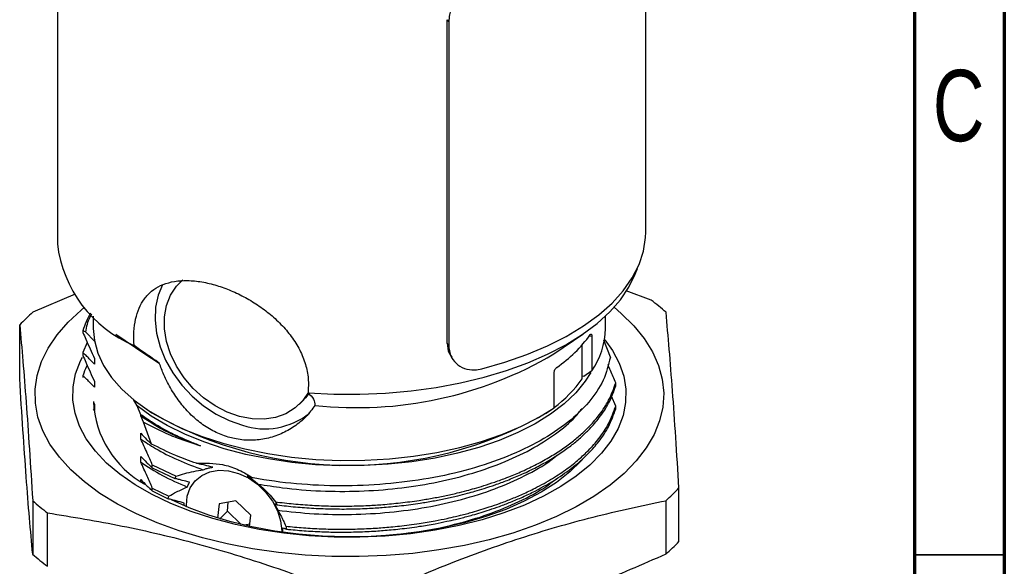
# Paper-space layout 'Mounting Plate ' of a CAD drawing. Header units: millimetres. Extents: x 15 to 415, y 5 to 292.
# Tile 26 of 33: x 360 to 415, y 98 to 128. Entities that reach past the tile are written whole.
import ezdxf

# ---------------------------------------------------------------- set-up
doc = ezdxf.new("R2010")
doc.units = ezdxf.units.MM
doc.styles.add('SLDTEXTSTYLE0', font='TXT', dxfattribs={"width": 0.75})

psp = doc.layouts.new('Mounting Plate ')

# ---------------------------------------------------------------- linework, layer by layer
at = {"color": 7, "linetype": 'Continuous', "lineweight": 70}
for p, q in [((415, 292), (415, 5)), ((410, 287), (410, 10))]:
    psp.add_line(p, q, dxfattribs=at)
at = {"color": 7, "linetype": 'Continuous', "lineweight": 25}
for p, q in [((395.045, 116.439), (395.045, 136.724)), ((362.295, 131.985), (362.295, 115.796)), ((383.992, 128.268), (384.075, 128.147)), ((383.992, 110.268), (383.992, 128.268)), ((384.075, 128.147), (384.075, 110.147)), ((369.196, 113.737), (369.118, 113.661)), ((363.288, 112.991), (360.923, 111.991)), ((395.341, 112.665), (393.945, 113.178)), ((360.197, 108.305), (360.197, 111.281)), ((364.295, 111.773), (364.295, 111.081)), ((392.795, 111.081), (392.795, 111.773)), ((363.716, 110.959), (363.716, 110.867)), ((363.859, 110.896), (363.716, 110.959)), ((364.358, 110.389), (363.859, 110.896)), ((365.555, 110.767), (367.154, 109.672)), ((389.936, 109.672), (391.534, 110.767)), ((363.96, 110.304), (363.716, 109.742)), ((384.075, 110.147), (383.992, 110.268)), ((391.51, 108.294), (391.51, 110.178)), ((392.04, 110.653), (392.04, 108.724)), ((393.072, 109.493), (392.707, 110.442)), ((363.716, 109.742), (363.716, 109.581)), ((367.154, 109.672), (367.967, 109.164)), ((364.358, 109.424), (364.358, 109.103)), ((384.23, 109.477), (384.314, 109.355)), ((389.94, 106.674), (389.94, 108.603)), ((392.04, 108.724), (391.592, 108.417)), ((363.716, 108.456), (363.716, 108.368)), ((364.358, 108.139), (364.358, 107.817)), ((391.592, 108.417), (391.51, 108.44)), ((393.374, 107.897), (393.374, 108.057)), ((364.3, 106.979), (364.358, 106.853)), ((366.742, 106.774), (366.522, 107.142)), ((375.754, 106.863), (375.912, 107.017)), ((393.374, 106.772), (393.141, 107.329)), ((364.358, 106.531), (364.3, 106.593)), ((364.358, 106.853), (364.358, 106.531)), ((366.936, 106.29), (366.742, 106.774)), ((367.154, 106.671), (367.554, 106.398)), ((389.492, 106.367), (389.94, 106.674)), ((393.374, 106.611), (393.374, 106.772)), ((366.936, 106.22), (366.936, 106.29)), ((367.093, 105.881), (366.936, 106.22)), ((367.533, 104.659), (367.093, 105.881)), ((366.936, 104.934), (366.936, 105.256)), ((366.936, 103.649), (366.936, 103.97)), ((367.578, 103.492), (368.914, 102.866)), ((367.578, 103.331), (367.578, 103.492)), ((367.578, 103.331), (368.833, 102.739)), ((366.936, 102.584), (366.936, 102.684)), ((368.833, 102.739), (368.914, 102.866)), ((367.578, 102.046), (367.578, 102.206)), ((367.578, 102.206), (368.49, 101.762)), ((367.578, 102.046), (368.468, 101.612)), ((396.893, 99.238), (396.893, 102.215)), ((360.919, 101.51), (360.919, 98.533)), ((368.468, 101.612), (368.49, 101.762)), ((372.225, 101.491), (371.296, 101.333)), ((371.759, 100.92), (371.809, 101.42)), ((373.057, 100.691), (372.225, 101.491)), ((374.429, 101.444), (374.535, 101.269)), ((396.166, 101.506), (396.166, 98.529)), ((369.345, 101.263), (369.347, 101.375)), ((371.296, 101.333), (371.215, 100.539)), ((371.759, 100.92), (371.332, 100.504)), ((372.528, 100.181), (371.759, 100.92)), ((361.748, 97.854), (361.748, 100.831)), ((372.994, 100.074), (373.057, 100.691)), ((373.006, 100.191), (372.703, 100.139)), ((375.009, 100.088), (375.043, 99.923))]:
    psp.add_line(p, q, dxfattribs=at)
at = {"color": 8, "linetype": 'Continuous', "lineweight": 25}
psp.add_line((391.916, 110.686), (392.04, 110.653), dxfattribs=at)
at = {"color": 7, "linetype": 'Continuous', "lineweight": 35}
psp.add_line((410, 98.5), (415, 98.5), dxfattribs=at)
at = {"color": 7, "linetype": 'Continuous', "lineweight": 25, "flags": 128}
for points in [[(385.919, 108.836), (387.208, 109.206), (388.427, 109.633), (389.567, 110.115), (390.62, 110.647), (391.576, 111.226), (392.427, 111.846), (393.168, 112.503), (393.792, 113.191), (394.294, 113.905), (394.671, 114.639), (394.918, 115.388), (395.035, 116.145), (395.045, 116.439)], [(376.249, 107.51), (377.685, 107.438), (379.128, 107.432), (380.566, 107.491), (381.988, 107.616), (383.383, 107.806), (384.74, 108.059), (386.048, 108.372), (387.297, 108.744), (388.477, 109.172), (389.579, 109.652), (390.594, 110.18), (391.513, 110.753), (392.331, 111.365), (393.039, 112.012), (393.634, 112.689), (394.11, 113.391), (394.462, 114.111), (394.576, 114.428)], [(368.139, 113.52), (367.904, 112.941), (367.762, 112.271), (367.734, 111.557), (367.819, 110.817), (368.016, 110.067), (368.321, 109.326), (368.726, 108.61), (369.221, 107.937), (369.796, 107.321), (370.436, 106.778), (371.127, 106.321), (371.852, 105.959), (372.594, 105.702)], [(376.263, 107.542), (375.953, 107.079), (375.527, 106.664), (375.016, 106.347), (374.435, 106.138), (373.8, 106.04), (373.127, 106.058), (372.436, 106.19), (371.744, 106.434), (371.072, 106.782), (370.436, 107.224), (369.855, 107.75), (369.345, 108.344), (368.919, 108.991), (368.589, 109.672), (368.363, 110.369), (368.249, 111.063), (368.249, 111.736), (368.363, 112.368), (368.589, 112.943), (368.919, 113.445), (369.269, 113.798)], [(370.378, 99.431), (369.077, 99.822), (367.847, 100.27), (366.696, 100.77), (365.633, 101.319), (364.665, 101.913), (363.8, 102.548), (363.045, 103.219), (362.404, 103.92), (361.882, 104.648), (361.484, 105.396), (361.212, 106.159), (361.069, 106.931), (361.055, 107.706), (361.17, 108.479), (361.414, 109.245), (361.785, 109.996), (362.28, 110.729), (362.895, 111.437), (363.627, 112.114), (363.811, 112.266)], [(393.279, 112.266), (393.681, 111.926), (394.38, 111.239), (394.962, 110.524), (395.422, 109.786), (395.757, 109.03), (395.965, 108.261), (396.044, 107.487), (395.993, 106.712), (395.813, 105.942), (395.506, 105.183), (395.072, 104.44), (394.517, 103.719), (393.843, 103.026), (393.056, 102.365), (392.161, 101.741), (391.166, 101.159), (390.077, 100.623), (388.902, 100.138), (387.652, 99.706), (386.333, 99.331), (384.957, 99.016), (383.534, 98.763), (382.073, 98.575), (380.587, 98.451), (379.085, 98.394), (377.579, 98.403), (376.081, 98.479), (374.601, 98.621), (373.149, 98.828), (371.738, 99.099), (370.378, 99.431)], [(364.295, 111.081), (364.355, 110.409), (364.546, 109.709), (364.867, 109.023), (365.314, 108.356), (365.884, 107.714), (366.57, 107.103), (367.368, 106.529), (368.269, 105.997), (369.265, 105.512), (370.347, 105.078), (371.505, 104.7), (372.728, 104.381), (374.005, 104.125), (375.323, 103.932), (376.672, 103.806), (378.038, 103.747), (379.408, 103.756), (380.771, 103.832), (382.113, 103.976), (383.422, 104.185), (384.686, 104.459), (385.893, 104.793), (387.032, 105.186), (388.093, 105.633), (389.065, 106.131), (389.94, 106.674)], [(392.76, 110.454), (393.186, 109.862), (393.564, 109.156), (393.814, 108.434), (393.934, 107.704), (393.922, 106.972), (393.779, 106.243), (393.507, 105.524), (393.106, 104.821), (392.581, 104.14), (391.937, 103.487), (391.178, 102.867), (390.312, 102.286), (389.345, 101.749), (388.286, 101.259), (387.144, 100.823), (385.929, 100.442), (384.65, 100.121), (383.32, 99.862), (381.948, 99.667), (380.548, 99.538), (379.131, 99.477), (377.708, 99.483), (376.293, 99.556), (374.897, 99.697), (373.532, 99.903), (372.21, 100.173), (370.942, 100.505), (369.738, 100.896), (368.61, 101.342), (367.567, 101.84), (366.617, 102.385), (365.769, 102.974), (365.03, 103.6), (364.407, 104.258), (363.904, 104.943), (363.526, 105.65), (363.276, 106.371), (363.156, 107.101), (363.168, 107.833), (363.31, 108.562), (363.583, 109.281), (363.693, 109.5)], [(391.99, 108.643), (391.676, 108.152), (391.147, 107.512), (390.501, 106.901), (389.743, 106.325), (388.881, 105.79), (387.924, 105.299), (386.878, 104.859), (385.756, 104.472), (384.566, 104.143), (383.32, 103.875), (382.03, 103.669), (380.707, 103.529), (379.365, 103.455), (378.014, 103.447), (376.669, 103.507), (375.341, 103.634), (374.043, 103.825), (372.786, 104.08), (371.584, 104.397), (370.446, 104.771), (369.383, 105.201), (368.406, 105.681), (367.523, 106.207), (366.742, 106.774)], [(376.29, 107.476), (376.111, 107.234), (375.912, 107.017)], [(391.593, 103.884), (391.45, 103.721), (390.817, 103.103), (390.073, 102.519), (389.225, 101.975), (388.279, 101.474), (387.246, 101.021), (386.134, 100.622), (384.953, 100.278), (383.714, 99.994), (382.429, 99.772), (381.108, 99.614), (379.764, 99.521), (378.409, 99.495), (377.055, 99.534), (375.714, 99.64), (374.4, 99.812), (373.122, 100.046), (371.894, 100.342), (370.727, 100.697), (369.629, 101.108), (368.641, 101.557)], [(369.476, 101.172), (369.475, 101.23), (369.527, 101.75), (369.694, 102.218), (369.967, 102.612), (370.334, 102.915), (370.78, 103.114), (371.285, 103.2), (371.826, 103.169), (372.381, 103.023), (372.924, 102.769), (373.433, 102.416), (373.885, 101.982), (374.26, 101.484), (374.542, 100.944), (374.718, 100.386), (374.781, 99.835), (374.78, 99.755)]]:
    psp.add_lwpolyline(points, dxfattribs=at)
at = {"color": 7, "linetype": 'Continuous', "lineweight": 25}
for centre, radius, start, end in [((369.272, 116.626), 7.027, 186.7833, 247.3004), ((387.605, 102.368), 12.88, 48.3153, 53.0841), ((368.207, 103.802), 10.959, 131.6495, 136.9605), ((368.33, 109.571), 4.819, 150.6543, 163.2541), ((385.738, 115.248), 7.679, 304.5252, 324.0848), ((388.563, 111.137), 4.232, 325.2339, 359.2452), ((378.974, 128.268), 21.587, 263.7736, 300.5176), ((385.762, 112.347), 7.033, 306.4409, 324.8085), ((369.868, 107.292), 5.575, 182.7486, 240.9944), ((378.549, 125.604), 22.131, 240.2091, 299.633), ((373.84, 109.466), 3.965, 251.6916, 308.7274), ((388.883, 109.694), 10.959, 311.6495, 316.9605), ((369.484, 111.128), 12.88, 228.3153, 233.0841), ((388.883, 106.718), 10.959, 311.6495, 316.9605), ((369.484, 108.152), 12.88, 228.3153, 233.0841)]:
    psp.add_arc(centre, radius, start, end, dxfattribs=at)
for points, knots in [([(385.919, 130.266), (385.717, 130.197), (385.312, 130.058), (384.76, 129.645), (384.337, 129.128), (384.109, 128.603), (384.085, 128.278), (384.075, 128.147)], [0, 0, 0, 0, 0.21425, 0.428545, 0.642023, 0.855859, 1, 1, 1, 1]), ([(366.561, 110.143), (366.551, 110.402), (366.533, 110.92), (366.634, 111.618), (366.83, 112.232), (367.127, 112.756), (367.526, 113.177), (368.03, 113.495), (368.636, 113.696), (369.34, 113.776), (370.121, 113.727), (370.939, 113.56), (371.764, 113.285), (372.57, 112.922), (373.348, 112.471), (374.085, 111.939), (374.754, 111.328), (375.339, 110.642), (375.805, 109.893), (376.124, 109.104), (376.289, 108.299), (376.262, 107.773), (376.249, 107.51)], [0, 0, 0, 0, 0.048238, 0.096481, 0.144649, 0.19283, 0.242475, 0.292123, 0.343907, 0.395678, 0.447843, 0.499999, 0.548852, 0.597712, 0.646488, 0.695275, 0.745632, 0.795988, 0.84785, 0.899697, 0.949851, 1, 1, 1, 1]), ([(364.195, 111.889), (364.163, 111.832), (363.978, 111.508), (363.913, 111.173), (363.859, 110.896)], [0, 0, 0, 0, 0.175628, 1, 1, 1, 1]), ([(396.893, 102.215), (396.833, 103.167), (396.714, 105.076), (396.534, 107.655), (396.352, 109.983), (396.231, 111.318), (396.171, 111.987)], [0, 0, 0, 0, 0.247489, 0.495868, 0.747399, 1, 1, 1, 1]), ([(360.197, 111.281), (360.256, 110.627), (360.375, 109.315), (360.556, 107.01), (360.737, 104.421), (360.858, 102.481), (360.919, 101.51)], [0, 0, 0, 0, 0.247489, 0.495868, 0.747399, 1, 1, 1, 1]), ([(363.716, 110.867), (363.769, 110.742), (363.902, 110.432), (364.116, 109.947), (364.277, 109.599), (364.358, 109.424)], [0, 0, 0, 0, 0.249805, 0.624759, 1, 1, 1, 1]), ([(391.956, 110.744), (391.966, 110.755), (391.985, 110.778), (392.01, 110.778), (392.029, 110.751), (392.038, 110.705), (392.039, 110.667), (392.04, 110.653)], [0, 0, 0, 0, 0.217595, 0.435213, 0.652042, 0.866605, 1, 1, 1, 1]), ([(383.992, 110.268), (384.005, 110.074), (384.025, 109.781), (384.195, 109.566), (384.253, 109.494)], [0, 0, 0, 0, 0.6628856, 1, 1, 1, 1]), ([(364.358, 109.103), (364.262, 109.206), (364.106, 109.373), (363.892, 109.581), (363.775, 109.688), (363.716, 109.742)], [0, 0, 0, 0, 0.446455, 0.723182, 1, 1, 1, 1]), ([(367.967, 109.164), (367.698, 109.346), (367.153, 109.717), (366.76, 110), (366.561, 110.143)], [0, 0, 0, 0, 0.4935331, 1, 1, 1, 1]), ([(384.075, 110.147), (384.096, 109.958), (384.138, 109.58), (384.462, 109.127), (384.932, 108.837), (385.449, 108.748), (385.784, 108.811), (385.919, 108.836)], [0, 0, 0, 0, 0.21435, 0.428703, 0.642915, 0.85658, 1, 1, 1, 1]), ([(363.716, 109.581), (363.769, 109.457), (363.902, 109.146), (364.116, 108.662), (364.277, 108.313), (364.358, 108.139)], [0, 0, 0, 0, 0.2498053, 0.6247591, 1, 1, 1, 1]), ([(376.632, 106.809), (376.47, 106.59), (376.141, 106.147), (375.493, 105.615), (374.753, 105.201), (373.951, 104.94), (373.102, 104.839), (372.412, 104.896), (371.75, 105.047), (371.118, 105.281), (370.395, 105.707), (369.731, 106.26), (369.142, 106.918), (368.63, 107.675), (368.236, 108.436), (368.048, 108.945), (367.967, 109.164)], [0, 0, 0, 0, 0.077148, 0.156553, 0.233691, 0.313105, 0.389219, 0.467836, 0.499973, 0.57175, 0.645698, 0.717452, 0.791138, 0.865806, 0.942471, 1, 1, 1, 1]), ([(393.072, 109.493), (392.967, 109.061), (392.759, 108.202), (391.923, 106.976), (390.747, 105.837), (389.21, 104.817), (387.373, 103.937), (385.275, 103.23), (382.982, 102.71), (380.558, 102.4), (378.069, 102.295), (375.582, 102.41), (373.96, 102.629), (373.172, 102.774), (373.162, 102.776)], [0, 0, 0, 0, 0.0911803, 0.1813257, 0.2714757, 0.361837, 0.4521983, 0.5430835, 0.6339688, 0.7248265, 0.8156846, 0.9072927, 0.9989009, 1, 1, 1, 1]), ([(393.374, 108.057), (393.279, 108.287), (393.136, 108.634), (392.991, 108.967), (392.942, 109.08)], [0, 0, 0, 0, 0.662714, 1, 1, 1, 1]), ([(363.948, 109.045), (363.934, 109.019), (363.837, 108.833), (363.771, 108.635), (363.718, 108.464), (363.716, 108.456)], [0, 0, 0, 0, 0.136674, 0.957461, 1, 1, 1, 1]), ([(389.94, 108.603), (389.941, 108.628), (389.945, 108.678), (389.97, 108.759), (390.008, 108.834), (390.05, 108.89), (390.078, 108.913), (390.09, 108.922)], [0, 0, 0, 0, 0.211566, 0.423088, 0.635872, 0.85113, 1, 1, 1, 1]), ([(360.919, 98.533), (360.86, 99.188), (360.741, 100.499), (360.56, 102.804), (360.378, 105.393), (360.257, 107.333), (360.197, 108.305)], [0, 0, 0, 0, 0.247489, 0.495868, 0.747399, 1, 1, 1, 1]), ([(364.358, 107.817), (364.262, 107.92), (364.106, 108.087), (363.892, 108.295), (363.775, 108.402), (363.716, 108.456)], [0, 0, 0, 0, 0.446455, 0.723182, 1, 1, 1, 1]), ([(374.429, 101.444), (374.765, 101.403), (375.439, 101.321), (376.47, 101.245), (377.509, 101.203), (378.554, 101.199), (379.521, 101.231), (380.466, 101.291), (381.415, 101.382), (382.209, 101.487), (382.794, 101.58), (383.149, 101.641), (383.503, 101.707), (383.853, 101.778), (384.2, 101.853), (384.612, 101.948), (385.049, 102.058), (385.545, 102.195), (386.064, 102.35), (386.671, 102.55), (387.355, 102.801), (388.104, 103.111), (388.884, 103.48), (389.643, 103.894), (390.336, 104.33), (390.945, 104.773), (391.474, 105.216), (391.993, 105.719), (392.52, 106.337), (393.044, 107.133), (393.258, 107.733), (393.374, 108.057)], [0, 0, 0, 0, 0.0410259, 0.0820519, 0.123078, 0.1641041, 0.2051303, 0.2370703, 0.2759613, 0.3182804, 0.3329133, 0.3475462, 0.3621792, 0.3768121, 0.391445, 0.4060778, 0.4295346, 0.4481849, 0.4714489, 0.4993264, 0.531817, 0.5689201, 0.6106352, 0.6543864, 0.6964899, 0.7369456, 0.7757534, 0.8129133, 0.8642278, 0.9265918, 1, 1, 1, 1]), ([(374.535, 101.269), (374.871, 101.23), (375.541, 101.151), (376.566, 101.079), (377.599, 101.041), (378.637, 101.04), (379.598, 101.074), (380.537, 101.136), (381.478, 101.228), (382.264, 101.334), (382.844, 101.427), (383.197, 101.489), (383.548, 101.555), (383.895, 101.626), (384.239, 101.701), (384.648, 101.796), (385.082, 101.906), (385.574, 102.042), (386.089, 102.197), (386.691, 102.396), (387.37, 102.646), (388.113, 102.954), (388.891, 103.323), (389.648, 103.737), (390.34, 104.173), (390.945, 104.612), (391.467, 105.05), (391.984, 105.549), (392.513, 106.168), (393.042, 106.968), (393.257, 107.571), (393.374, 107.897)], [0, 0, 0, 0, 0.0409287, 0.0818575, 0.1227864, 0.1637153, 0.2046442, 0.2365764, 0.2753348, 0.3174654, 0.3320646, 0.3466638, 0.361263, 0.3758622, 0.3904614, 0.4050606, 0.4284586, 0.4470646, 0.4702744, 0.4980878, 0.5305043, 0.5675234, 0.6091447, 0.6532791, 0.695527, 0.7358882, 0.7743627, 0.8109503, 0.8629787, 0.9259971, 1, 1, 1, 1]), ([(376.249, 107.51), (376.366, 107.392), (376.603, 107.151), (376.622, 106.924), (376.632, 106.809)], [0, 0, 0, 0, 0.494307, 1, 1, 1, 1]), ([(373.473, 102.432), (373.922, 102.359), (375.048, 102.173), (376.938, 102.022), (379.091, 102.011), (381.213, 102.168), (383.263, 102.481), (385.212, 102.95), (387.029, 103.571), (388.663, 104.33), (390.038, 105.204), (390.994, 105.98), (391.378, 106.48), (391.498, 106.636)], [0, 0, 0, 0, 0.066031, 0.165795, 0.265714, 0.364644, 0.461688, 0.559729, 0.659301, 0.759286, 0.858535, 0.955953, 1, 1, 1, 1]), ([(375.009, 100.088), (375.336, 100.055), (375.991, 99.989), (376.99, 99.934), (377.994, 99.911), (379, 99.924), (379.805, 99.962), (380.421, 100.006), (380.867, 100.044), (381.354, 100.094), (381.883, 100.158), (382.543, 100.251), (383.251, 100.371), (383.922, 100.505), (384.395, 100.611), (384.867, 100.725), (385.502, 100.893), (386.224, 101.113), (386.929, 101.356), (387.548, 101.593), (388.212, 101.875), (389.007, 102.256), (389.848, 102.725), (390.658, 103.266), (391.317, 103.789), (391.914, 104.347), (392.485, 105.002), (393.034, 105.824), (393.255, 106.44), (393.374, 106.772)], [0, 0, 0, 0, 0.040471, 0.080941, 0.121412, 0.161883, 0.202354, 0.218637, 0.23673, 0.256631, 0.278341, 0.30186, 0.338751, 0.367464, 0.388, 0.400356, 0.429677, 0.473095, 0.500094, 0.530619, 0.564668, 0.602241, 0.6591, 0.711324, 0.75891, 0.80186, 0.857137, 0.923186, 1, 1, 1, 1]), ([(375.043, 99.923), (375.37, 99.891), (376.023, 99.826), (377.019, 99.772), (378.021, 99.75), (379.025, 99.764), (379.828, 99.802), (380.443, 99.847), (380.887, 99.885), (381.373, 99.935), (381.9, 99.999), (382.554, 100.092), (383.254, 100.211), (383.92, 100.344), (384.395, 100.451), (384.871, 100.566), (385.509, 100.734), (386.229, 100.953), (386.932, 101.197), (387.55, 101.433), (388.212, 101.714), (389.117, 102.148), (390.128, 102.729), (391.104, 103.438), (391.856, 104.121), (392.481, 104.837), (393.033, 105.661), (393.255, 106.279), (393.374, 106.611)], [0, 0, 0, 0, 0.040429, 0.080858, 0.121287, 0.161716, 0.202144, 0.218426, 0.236505, 0.256382, 0.278058, 0.301532, 0.337854, 0.366362, 0.387055, 0.399933, 0.429223, 0.472597, 0.49957, 0.530064, 0.56408, 0.601617, 0.676647, 0.743109, 0.801, 0.856579, 0.922915, 1, 1, 1, 1]), ([(370.268, 104.556), (370.068, 104.633), (369.465, 104.864), (368.529, 105.298), (367.625, 105.807), (367.131, 106.154), (366.936, 106.29)], [0, 0, 0, 0, 0.157715, 0.473478, 0.792851, 1, 1, 1, 1]), ([(366.936, 106.22), (367.423, 105.906), (368.392, 105.279), (369.645, 104.797), (370.268, 104.556)], [0, 0, 0, 0, 0.5018455, 1, 1, 1, 1]), ([(367.093, 105.881), (367.384, 105.724), (367.967, 105.41), (369.021, 104.96), (369.827, 104.699), (370.268, 104.556)], [0, 0, 0, 0, 0.309317, 0.621321, 1, 1, 1, 1]), ([(366.936, 105.256), (367.044, 105.141), (367.205, 104.968), (367.404, 104.777), (367.495, 104.693), (367.533, 104.659)], [0, 0, 0, 0, 0.538447, 0.807973, 1, 1, 1, 1]), ([(366.936, 104.934), (367.202, 104.758), (367.827, 104.342), (368.975, 103.755), (369.931, 103.4), (370.407, 103.222)], [0, 0, 0, 0, 0.270026, 0.636645, 1, 1, 1, 1]), ([(367.578, 103.492), (367.483, 103.715), (367.329, 104.074), (367.114, 104.551), (366.996, 104.807), (366.936, 104.934)], [0, 0, 0, 0, 0.44931, 0.724596, 1, 1, 1, 1]), ([(370.03, 103.585), (369.642, 103.724), (368.748, 104.045), (367.972, 104.437), (367.533, 104.659)], [0, 0, 0, 0, 0.434109, 1, 1, 1, 1]), ([(366.936, 103.97), (367.044, 103.855), (367.205, 103.682), (367.419, 103.476), (367.525, 103.38), (367.578, 103.331)], [0, 0, 0, 0, 0.499686, 0.749809, 1, 1, 1, 1]), ([(367.578, 102.206), (367.483, 102.429), (367.329, 102.788), (367.114, 103.266), (366.996, 103.521), (366.936, 103.649)], [0, 0, 0, 0, 0.44931, 0.724596, 1, 1, 1, 1]), ([(366.936, 103.649), (367.321, 103.395), (368.09, 102.89), (369.047, 102.474), (369.525, 102.266)], [0, 0, 0, 0, 0.500922, 1, 1, 1, 1]), ([(370.03, 103.585), (370.521, 103.595), (371.299, 103.612), (372.32, 103.273), (372.863, 102.981), (373.135, 102.794), (373.162, 102.776)], [0, 0, 0, 0, 0.445221, 0.7038758, 0.9706862, 1, 1, 1, 1]), ([(370.947, 103.368), (370.796, 103.403), (370.543, 103.463), (370.241, 103.535), (370.087, 103.572), (370.03, 103.585)], [0, 0, 0, 0, 0.483607, 0.80864, 1, 1, 1, 1]), ([(374.559, 100.975), (375.23, 100.899), (376.575, 100.748), (378.679, 100.717), (380.784, 100.836), (382.851, 101.119), (384.822, 101.556), (386.675, 102.145), (388.333, 102.884), (389.485, 103.523), (389.986, 103.937), (390.099, 104.031)], [0, 0, 0, 0, 0.11782, 0.236035, 0.35787, 0.477436, 0.597275, 0.719264, 0.842046, 0.964211, 1, 1, 1, 1]), ([(368.914, 102.866), (369.07, 102.916), (369.393, 103.02), (369.892, 103.145), (370.235, 103.196), (370.407, 103.222)], [0, 0, 0, 0, 0.315688, 0.656744, 1, 1, 1, 1]), ([(370.407, 103.222), (370.448, 103.24), (370.551, 103.283), (370.73, 103.335), (370.874, 103.357), (370.947, 103.368)], [0, 0, 0, 0, 0.247768, 0.6221959, 1, 1, 1, 1]), ([(366.936, 102.684), (367.044, 102.569), (367.205, 102.397), (367.419, 102.191), (367.525, 102.094), (367.578, 102.046)], [0, 0, 0, 0, 0.499686, 0.749809, 1, 1, 1, 1]), ([(369.655, 102.535), (369.518, 102.569), (369.312, 102.62), (369.038, 102.688), (368.901, 102.722), (368.833, 102.739)], [0, 0, 0, 0, 0.499995, 0.749997, 1, 1, 1, 1]), ([(369.525, 102.266), (369.534, 102.289), (369.558, 102.348), (369.601, 102.439), (369.637, 102.503), (369.655, 102.535)], [0, 0, 0, 0, 0.2494966, 0.6244002, 1, 1, 1, 1]), ([(372.864, 102.873), (372.969, 102.807), (373.127, 102.707), (373.327, 102.555), (373.424, 102.473), (373.473, 102.432)], [0, 0, 0, 0, 0.4958475, 0.7474327, 1, 1, 1, 1]), ([(373.162, 102.776), (373.135, 102.785), (373.079, 102.804), (372.983, 102.835), (372.904, 102.86), (372.864, 102.873)], [0, 0, 0, 0, 0.313691, 0.656471, 1, 1, 1, 1]), ([(380.781, 99.604), (381.334, 99.657), (382.578, 99.776), (384.427, 100.173), (386.309, 100.726), (388.011, 101.437), (389.274, 102.106), (389.86, 102.566), (390.043, 102.71)], [0, 0, 0, 0, 0.149599, 0.33689, 0.527838, 0.720478, 0.912601, 1, 1, 1, 1]), ([(368.49, 101.762), (368.637, 101.839), (368.881, 101.966), (369.226, 102.133), (369.425, 102.222), (369.525, 102.266)], [0, 0, 0, 0, 0.431163, 0.715466, 1, 1, 1, 1]), ([(373.473, 102.432), (373.585, 102.339), (373.817, 102.145), (374.135, 101.813), (374.331, 101.567), (374.429, 101.444)], [0, 0, 0, 0, 0.31521, 0.656705, 1, 1, 1, 1]), ([(369.347, 101.375), (369.2, 101.414), (368.978, 101.474), (368.686, 101.553), (368.54, 101.592), (368.468, 101.612)], [0, 0, 0, 0, 0.499915, 0.749949, 1, 1, 1, 1]), ([(380.096, 96.298), (381.418, 96.875), (384.066, 98.031), (388.082, 99.47), (392.125, 100.65), (394.817, 101.22), (396.166, 101.506)], [0, 0, 0, 0, 0.247489, 0.495868, 0.747399, 1, 1, 1, 1]), ([(374.389, 101.32), (374.42, 101.263), (374.466, 101.178), (374.521, 101.062), (374.546, 101.004), (374.559, 100.975)], [0, 0, 0, 0, 0.499147, 0.749471, 1, 1, 1, 1]), ([(374.535, 101.269), (374.523, 101.273), (374.499, 101.281), (374.451, 101.298), (374.414, 101.311), (374.389, 101.32)], [0, 0, 0, 0, 0.249998, 0.499996, 1, 1, 1, 1]), ([(374.559, 100.975), (374.629, 100.85), (374.745, 100.643), (374.892, 100.346), (374.97, 100.174), (375.009, 100.088)], [0, 0, 0, 0, 0.431096, 0.715462, 1, 1, 1, 1]), ([(361.748, 100.831), (363.132, 100.603), (365.899, 100.148), (370.098, 99.147), (374.32, 97.865), (377.134, 96.8), (378.54, 96.267)], [0, 0, 0, 0, 0.247965, 0.495868, 0.747902, 1, 1, 1, 1]), ([(374.812, 99.977), (374.815, 99.923), (374.82, 99.858), (374.821, 99.793), (374.821, 99.782)], [0, 0, 0, 0, 0.828057, 1, 1, 1, 1]), ([(375.043, 99.923), (375.025, 99.927), (374.988, 99.936), (374.913, 99.953), (374.852, 99.968), (374.812, 99.977)], [0, 0, 0, 0, 0.249963, 0.499926, 1, 1, 1, 1]), ([(396.166, 98.529), (394.845, 97.952), (392.197, 96.795), (388.181, 95.357), (384.137, 94.176), (381.445, 93.606), (380.096, 93.321)], [0, 0, 0, 0, 0.247489, 0.495868, 0.747399, 1, 1, 1, 1])]:
    psp.add_open_spline(points, degree=3, knots=knots, dxfattribs=at)

# ---------------------------------------------------------------- texts
at = {"color": 7, "linetype": 'Continuous', "lineweight": 0, "insert": (412.459, 125.476), "char_height": 3.969, "attachment_point": 2, "style": 'SLDTEXTSTYLE0'}
psp.add_mtext('C', dxfattribs=at)

doc.saveas('drawing.dxf')
